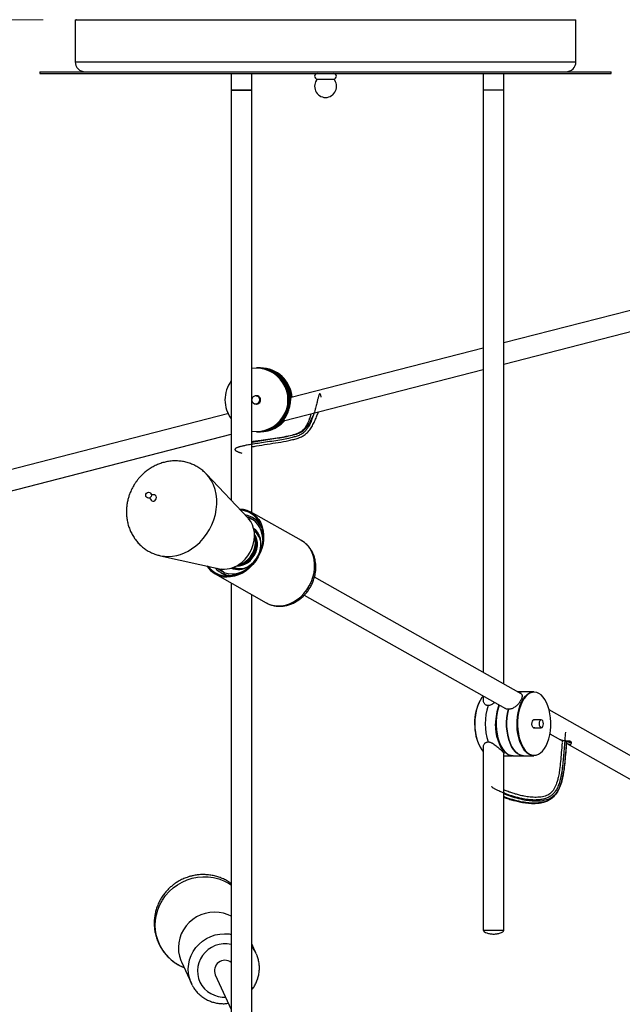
# Model space of a CAD drawing. Header units: millimetres. Extents: x 57 to 185, y 113 to 232.
# Tile 3 of 9: x 84 to 102, y 139 to 168. Entities that reach past the tile are written whole.
import ezdxf

# ---------------------------------------------------------------- set-up
doc = ezdxf.new("R2010")
doc.units = ezdxf.units.MM
doc.header["$PDSIZE"] = -1
doc.styles.add('SLDTEXTSTYLE0', font='TXT', dxfattribs={"width": 0.75})
doc.dimstyles.new('SLDDIMSTYLE0', dxfattribs={"dimtxt": 3.5, "dimasz": 3.302, "dimexe": 0, "dimexo": 0.0625, "dimgap": 0.875, "dimtad": 1, "dimlfac": 20, "dimrnd": 1e-09, "dimzin": 12, "dimdsep": 46, "dimtxsty": 'SLDTEXTSTYLE0', "dimsah": 1, "dimcen": 0.09, "dimadec": 0, "dimazin": 3, "dimtfac": 1, "dimtofl": 0, "dimtmove": 0, "dimatfit": 3, "dimfxl": 0, "dimfrac": 2, "dimtolj": 1, "dimtzin": 12, "dimarcsym": 0})

# ---------------------------------------------------------------- blocks, each defined once
blk = doc.blocks.new('_D')
at = {"color": 7, "linetype": 'Continuous', "lineweight": 18}
for p, q in [((84.351, 168.433), (60.15, 168.433)), ((61.15, 168.433), (61.15, 131.433)), ((84.351, 131.433), (60.15, 131.433))]:
    blk.add_line(p, q, dxfattribs=at)
for points in [[(61.15, 168.433), (60.642, 165.131), (61.658, 165.131)], [(61.15, 131.433), (61.658, 134.735), (60.642, 134.735)]]:
    blk.add_solid(points, dxfattribs=at)
at = {"color": 7, "linetype": 'Continuous', "lineweight": 18, "insert": (56.638, 146.786), "char_height": 3.5, "attachment_point": 1, "rotation": 90, "style": 'SLDTEXTSTYLE0'}
blk.add_mtext('740', dxfattribs=at)

msp = doc.modelspace()

# ---------------------------------------------------------------- linework, layer by layer
at = {"color": 7, "linetype": 'Continuous', "lineweight": 25}
for p, q in [((85.30108, 168.43297), (85.30108, 167.18297)), ((85.30108, 168.43297), (92.75108, 168.43297)), ((92.75108, 168.43297), (100.20108, 168.43297)), ((100.20108, 167.18297), (100.20108, 168.43297)), ((84.25108, 166.88297), (84.25108, 166.83297)), ((84.25108, 166.88297), (92.75108, 166.88297)), ((84.25108, 166.83297), (92.75108, 166.83297)), ((89.94508, 166.83297), (89.94508, 166.33297)), ((90.55708, 166.33297), (90.55708, 166.83297)), ((92.75108, 166.88297), (101.25108, 166.88297)), ((92.75108, 166.83297), (101.25108, 166.83297)), ((97.44508, 166.83297), (97.44508, 166.33297)), ((98.05708, 166.33297), (98.05708, 166.83297)), ((101.25108, 166.83297), (101.25108, 166.88297)), ((92.50858, 166.66797), (92.99358, 166.66797)), ((89.94508, 166.33297), (89.94508, 166.32817)), ((90.55708, 166.33297), (89.94508, 166.33297)), ((89.94508, 166.32817), (89.94508, 154.13252)), ((90.55708, 166.32817), (89.94508, 166.32817)), ((90.47769, 166.32875), (90.47039, 166.33297)), ((90.55708, 166.32817), (90.55708, 166.33297)), ((90.55708, 153.7676), (90.55708, 166.32817)), ((98.05708, 166.33297), (97.44508, 166.33297)), ((97.44508, 166.33181), (97.44508, 149.00531)), ((98.05708, 166.33181), (97.44508, 166.33181)), ((97.54572, 166.33297), (97.54372, 166.33181)), ((97.97383, 166.33302), (97.97394, 166.33195)), ((98.05708, 148.65938), (98.05708, 166.33181)), ((108.44991, 161.48844), (98.05708, 158.81591)), ((98.05708, 158.184), (108.60225, 160.8957)), ((97.44508, 158.65854), (91.72735, 157.18821)), ((90.72464, 158.06982), (90.69615, 158.06982)), ((90.75312, 158.06982), (90.72464, 158.06982)), ((90.78316, 158.06982), (90.75468, 158.06982)), ((90.81165, 158.06982), (90.78316, 158.06982)), ((91.49938, 156.49768), (97.44508, 158.02662)), ((90.73026, 157.23982), (90.67586, 157.23982)), ((90.68935, 157.23982), (90.70981, 157.24398)), ((90.7102, 157.24393), (90.69013, 157.23982)), ((90.72464, 157.24133), (90.71901, 157.23982)), ((90.67586, 156.99982), (90.73026, 156.99982)), ((90.70981, 156.99566), (90.68935, 156.99982)), ((90.69013, 156.99982), (90.7102, 156.99571)), ((90.72464, 156.99832), (90.71901, 156.99982)), ((89.86992, 156.71057), (79.53406, 154.05269)), ((90.69615, 156.16982), (90.72464, 156.16982)), ((90.72464, 156.16982), (90.75312, 156.16982)), ((90.75468, 156.16982), (90.78316, 156.16982)), ((90.78316, 156.16982), (90.81165, 156.16982)), ((79.68648, 153.45998), (89.94508, 156.09799)), ((90.44823, 153.60036), (89.21077, 154.90918)), ((87.518, 154.20231), (87.55927, 154.13599)), ((87.64974, 154.29604), (87.57163, 154.2972)), ((92.03446, 152.93255), (90.5167, 153.79043)), ((90.75383, 153.52117), (90.57008, 153.62504)), ((90.64307, 153.20894), (90.62134, 153.22227)), ((90.6623, 153.05504), (90.63746, 153.1088)), ((90.71318, 153.1607), (90.69218, 153.16936)), ((87.83905, 152.48235), (89.59859, 152.09718)), ((90.11732, 152.18858), (90.17619, 152.19502)), ((89.47106, 151.94049), (90.98881, 151.08261)), ((89.64029, 151.98007), (89.82404, 151.8762)), ((98.56807, 148.37056), (92.42116, 151.84499)), ((89.94508, 151.67256), (89.94508, 137.88264)), ((90.55708, 137.84707), (90.55708, 151.32664)), ((92.11943, 151.31253), (98.10011, 147.93207)), ((97.44508, 148.30231), (97.44508, 148.18856)), ((98.63882, 148.43337), (98.45694, 148.43337)), ((98.9488, 148.43337), (98.63882, 148.43337)), ((106.96624, 143.62365), (99.40245, 147.89894)), ((99.16961, 147.60337), (98.93881, 147.60337)), ((98.93881, 147.36337), (99.16961, 147.36337)), ((99.42736, 147.18186), (99.74334, 147.00326)), ((97.44508, 146.79669), (97.44508, 141.33181)), ((99.79444, 146.98435), (99.79065, 146.93413)), ((99.92719, 146.89934), (106.6651, 143.09087)), ((98.05708, 141.33181), (98.05708, 146.58657)), ((98.05708, 146.53337), (98.31185, 146.53337)), ((98.32884, 146.53337), (98.63882, 146.53337)), ((98.63882, 146.53337), (98.9488, 146.53337)), ((98.05708, 141.33181), (97.44508, 141.33181)), ((90.69054, 140.64051), (90.55708, 140.93127)), ((88.46457, 140.39611), (88.75925, 139.75408)), ((88.78509, 139.70183), (88.75925, 139.75408)), ((89.47135, 140.01614), (89.94508, 138.984))]:
    msp.add_line(p, q, dxfattribs=at)
at = {"color": 1, "linetype": 'Continuous', "lineweight": 25}
for p, q in [((85.30108, 167.18297), (92.75108, 167.18297)), ((92.75108, 167.18297), (100.20108, 167.18297)), ((90.80688, 153.01096), (90.80044, 153.02062)), ((90.11915, 152.09199), (90.1336, 152.08279)), ((90.27692, 152.09442), (90.28852, 152.09389))]:
    msp.add_line(p, q, dxfattribs=at)
at = {"color": 7, "linetype": 'Continuous', "flags": 128}
for points in [[(92.61897, 157.20515), (92.61597, 157.22161), (92.61298, 157.23649), (92.61001, 157.24982), (92.60706, 157.26164), (92.6041, 157.27197), (92.60115, 157.28085), (92.5982, 157.28831), (92.59494, 157.29491), (92.59167, 157.29987), (92.58837, 157.30324), (92.58505, 157.30505), (92.5817, 157.30535), (92.57831, 157.30417), (92.57487, 157.30157), (92.57138, 157.29759), (92.56784, 157.29225), (92.56423, 157.28562), (92.56062, 157.27787), (92.55695, 157.26895), (92.55319, 157.2589), (92.54935, 157.24774), (92.54424, 157.23173), (92.53898, 157.21402), (92.53354, 157.19471), (92.52792, 157.17389), (92.5221, 157.15164), (92.51618, 157.12849), (92.51005, 157.10412), (92.50369, 157.07862), (92.4971, 157.05208), (92.48893, 157.01923), (92.48039, 156.98515), (92.47146, 156.94997), (92.46212, 156.91385), (92.45235, 156.87691), (92.44213, 156.8393), (92.43045, 156.79767), (92.41819, 156.75557), (92.40533, 156.7132), (92.39183, 156.67073), (92.37767, 156.62833), (92.36283, 156.5862), (92.34728, 156.54452), (92.33455, 156.51219), (92.32136, 156.48033), (92.30769, 156.44903), (92.29353, 156.41837), (92.27887, 156.38845), (92.26369, 156.35935), (92.24799, 156.33115), (92.23453, 156.30846), (92.22068, 156.2865), (92.20645, 156.26534), (92.19183, 156.24501), (92.17681, 156.22557), (92.16137, 156.20706), (92.14644, 156.19052), (92.13114, 156.17489), (92.11543, 156.16016), (92.09928, 156.14627), (92.08264, 156.13316), (92.06067, 156.11752), (92.03778, 156.10299), (92.0139, 156.08945), (91.98893, 156.0768), (91.96282, 156.06495), (91.93547, 156.05378), (91.90681, 156.0432), (91.87875, 156.03373), (91.8494, 156.0246), (91.81872, 156.01572), (91.78666, 156.00701), (91.75326, 155.99846), (91.71862, 155.99007), (91.6828, 155.98183), (91.64588, 155.97373), (91.59802, 155.96375), (91.54869, 155.95397), (91.49804, 155.94438), (91.44622, 155.93498), (91.39337, 155.92575), (91.33337, 155.91564), (91.27249, 155.90572), (91.21093, 155.89596), (91.14892, 155.88637), (91.08664, 155.87691), (91.02432, 155.86757), (90.96216, 155.85834), (90.90037, 155.84921), (90.84838, 155.84152), (90.79693, 155.83388), (90.74616, 155.82627), (90.69618, 155.81869), (90.64712, 155.81113), (90.59911, 155.80357), (90.56221, 155.79764), (90.52609, 155.79169), (90.49083, 155.78574), (90.45648, 155.77978), (90.4231, 155.77379), (90.39075, 155.76778), (90.36395, 155.76262), (90.338, 155.75743), (90.31292, 155.75222), (90.28876, 155.74698), (90.26555, 155.7417), (90.24373, 155.73649), (90.2229, 155.73124), (90.20311, 155.72595), (90.18438, 155.72061), (90.16859, 155.71582), (90.15371, 155.71098), (90.13977, 155.7061), (90.12678, 155.70118), (90.11478, 155.69622), (90.10379, 155.69121), (90.09383, 155.68616), (90.08494, 155.68106), (90.0775, 155.67616), (90.07106, 155.67121), (90.06566, 155.66622), (90.0613, 155.66117), (90.05802, 155.65607), (90.05583, 155.65091), (90.05476, 155.6457), (90.05483, 155.64043), (90.05614, 155.63485), (90.05876, 155.6292), (90.06271, 155.62348), (90.068, 155.61768), (90.07468, 155.61182), (90.08276, 155.60588), (90.09082, 155.60073), (90.09995, 155.59551), (90.11015, 155.59024), (90.12146, 155.58491), (90.13388, 155.57952), (90.14744, 155.57407), (90.16214, 155.56855), (90.17663, 155.56344), (90.19212, 155.55827), (90.2086, 155.55304), (90.22611, 155.54775), (90.24464, 155.54241), (90.2642, 155.53701)], [(99.88658, 147.22977), (99.88226, 147.17418), (99.87807, 147.11926), (99.87398, 147.06503), (99.86999, 147.0115), (99.86607, 146.95866), (99.8622, 146.90652), (99.85771, 146.84597), (99.85324, 146.78641), (99.84878, 146.72785), (99.84429, 146.67029), (99.83967, 146.6126), (99.83497, 146.55597), (99.83015, 146.5004), (99.82521, 146.44592), (99.82009, 146.39251), (99.81479, 146.3402), (99.80926, 146.28899), (99.80249, 146.23065), (99.79534, 146.17383), (99.78775, 146.11854), (99.77969, 146.0648), (99.77111, 146.01262), (99.76196, 145.96201), (99.75277, 145.91575), (99.743, 145.87091), (99.73261, 145.8275), (99.72156, 145.78553), (99.70981, 145.74502), (99.69857, 145.70966), (99.68669, 145.6755), (99.67416, 145.64255), (99.66094, 145.61082), (99.64702, 145.58032), (99.63235, 145.55106), (99.61781, 145.52461), (99.60258, 145.49927), (99.58661, 145.47505), (99.56988, 145.45195), (99.55239, 145.42999), (99.53578, 145.41101), (99.5185, 145.39297), (99.50052, 145.37589), (99.48183, 145.35977), (99.46242, 145.3446), (99.4423, 145.33037), (99.42151, 145.31706), (99.39788, 145.30346), (99.3735, 145.29093), (99.34839, 145.27945), (99.32258, 145.26898), (99.29612, 145.2595), (99.26852, 145.25086), (99.24031, 145.24319), (99.21152, 145.23647), (99.18217, 145.23069), (99.1523, 145.22581), (99.12195, 145.2218), (99.09116, 145.21865), (99.0568, 145.21613), (99.02199, 145.21458), (98.98677, 145.21395), (98.95118, 145.21423), (98.91527, 145.21536), (98.86907, 145.21801), (98.82252, 145.22192), (98.7757, 145.22705), (98.72872, 145.2333), (98.68166, 145.24062), (98.63462, 145.24893), (98.5877, 145.25815), (98.52829, 145.27111), (98.4694, 145.2853), (98.41125, 145.30056), (98.354, 145.31676), (98.29787, 145.33375), (98.24304, 145.35138), (98.1897, 145.3695), (98.14897, 145.38399), (98.10938, 145.39862), (98.07102, 145.41332), (98.03398, 145.42802), (97.99836, 145.44265), (97.96425, 145.45714), (97.93174, 145.47142), (97.90601, 145.48308), (97.8815, 145.4945), (97.85827, 145.50564), (97.83638, 145.51646), (97.81589, 145.52693), (97.79683, 145.53699), (97.78024, 145.54607), (97.76503, 145.55473), (97.75123, 145.56292), (97.73891, 145.57062), (97.7281, 145.57779), (97.72027, 145.58333), (97.71356, 145.58847), (97.70798, 145.59317), (97.70356, 145.59742), (97.70033, 145.60119), (97.69831, 145.60448), (97.69754, 145.60711), (97.6979, 145.60927), (97.6994, 145.61094), (97.70206, 145.61211), (97.70592, 145.61276)]]:
    msp.add_lwpolyline(points, dxfattribs=at)
at = {"color": 7, "linetype": 'Continuous', "lineweight": 25, "flags": 128}
for points in [[(90.71901, 157.23982), (90.72295, 157.2409), (90.72464, 157.24133)], [(90.98988, 156.19958), (90.86277, 156.17603), (90.75468, 156.16982)], [(90.81165, 156.16982), (90.91973, 156.17603), (91.04685, 156.19958)], [(87.66754, 154.11904), (87.69548, 154.14539), (87.71396, 154.18), (87.72019, 154.21761), (87.71321, 154.25248), (87.69408, 154.27931), (87.66572, 154.29402), (87.64974, 154.29604)], [(90.18086, 153.88315), (90.18395, 153.88304), (90.29935, 153.86995), (90.40952, 153.83968), (90.51258, 153.79274), (90.60677, 153.72993), (90.69047, 153.65233), (90.76225, 153.56127), (90.82088, 153.4583), (90.86537, 153.34519), (90.89494, 153.22387), (90.90909, 153.09641), (90.90759, 152.96501), (90.89045, 152.8319), (90.85797, 152.69937), (90.8107, 152.56968), (90.74946, 152.44505), (90.67529, 152.32761), (90.58947, 152.21937), (90.49345, 152.12219), (90.38888, 152.03773), (90.27756, 151.96743), (90.16138, 151.9125), (90.04233, 151.87387), (89.92246, 151.85221), (89.80381, 151.84788), (89.80381, 151.84788)], [(90.20985, 153.85249), (90.29073, 153.84159), (90.39779, 153.81217), (90.49794, 153.76656), (90.58946, 153.70552), (90.6708, 153.63011), (90.74055, 153.54162), (90.79753, 153.44156), (90.84076, 153.33164), (90.8695, 153.21375), (90.88325, 153.08989), (90.88179, 152.9622), (90.86513, 152.83285), (90.83357, 152.70406), (90.78764, 152.57803), (90.72813, 152.45692), (90.65605, 152.34279), (90.57265, 152.23762), (90.47934, 152.14318), (90.37773, 152.0611), (90.26955, 151.99279), (90.15665, 151.93941), (90.04097, 151.90187), (89.92448, 151.88082), (89.80918, 151.87662)], [(90.17185, 152.22204), (90.26924, 152.29582), (90.35851, 152.38263), (90.43783, 152.48068), (90.5056, 152.588), (90.56042, 152.70239), (90.60119, 152.82152), (90.62707, 152.94298), (90.63755, 153.06428), (90.63239, 153.18296), (90.61172, 153.2966), (90.57595, 153.40289), (90.52581, 153.49966), (90.46231, 153.58495), (90.44823, 153.60036)], [(90.88149, 152.95814), (90.8803, 153.00049), (90.86675, 153.11538), (90.83838, 153.22419), (90.79573, 153.32479), (90.73964, 153.41522), (90.67121, 153.49373), (90.59175, 153.55879), (90.50283, 153.60913), (90.40754, 153.6434)], [(90.6137, 153.54301), (90.54256, 153.56667), (90.46482, 153.58211)], [(90.45397, 152.16746), (90.53911, 152.22904), (90.61655, 152.30348), (90.68428, 152.38885), (90.74054, 152.48293), (90.78387, 152.5833), (90.81317, 152.68735), (90.82765, 152.79238), (90.82696, 152.89569), (90.81111, 152.99458), (90.78051, 153.0865), (90.73594, 153.16908), (90.67858, 153.24016), (90.6117, 153.29667)], [(90.70803, 153.17694), (90.68694, 153.18302), (90.67139, 153.18677)], [(89.54073, 152.10985), (89.5776, 152.07707), (89.66199, 152.01924), (89.75501, 151.97664), (89.85485, 151.95013), (89.95956, 151.9402), (90.0671, 151.94706), (90.17538, 151.97058), (90.2823, 152.01028), (90.37225, 152.0572)], [(90.07896, 152.1082), (90.07957, 152.1076), (90.09534, 152.09297)], [(90.24672, 152.09194), (90.26015, 152.09281), (90.30237, 152.09798)], [(97.44018, 148.30508), (97.40264, 148.25949), (97.34954, 148.17767), (97.30281, 148.08291), (97.26334, 147.97698), (97.23184, 147.86185), (97.20892, 147.73968), (97.19499, 147.61273), (97.19032, 147.48337)], [(98.9488, 146.53337), (98.94036, 146.53351), (98.87215, 146.54453), (98.80537, 146.57304), (98.74126, 146.61851), (98.68102, 146.68009), (98.62576, 146.75664), (98.57653, 146.84672), (98.53422, 146.94866), (98.49965, 147.06056), (98.47343, 147.18034), (98.45607, 147.30577), (98.4479, 147.4345), (98.44905, 147.56414), (98.45951, 147.69228), (98.47908, 147.81652), (98.50741, 147.93456), (98.54396, 148.0442), (98.58805, 148.14339), (98.63886, 148.23028), (98.69544, 148.30326), (98.75674, 148.36097), (98.82162, 148.40233), (98.88887, 148.42657), (98.9488, 148.43337)], [(99.09921, 148.38412), (99.03313, 148.41233), (98.96564, 148.42324), (98.898, 148.41664), (98.83146, 148.39265), (98.76726, 148.35173), (98.7066, 148.29463), (98.65061, 148.22242), (98.60034, 148.13644), (98.55671, 148.0383), (98.52055, 147.92982), (98.49252, 147.81302), (98.47315, 147.69008), (98.4628, 147.56329), (98.46166, 147.43501), (98.46975, 147.30764), (98.48693, 147.18353), (98.51287, 147.06502), (98.54708, 146.95429), (98.58894, 146.85342), (98.63766, 146.76429), (98.69233, 146.68855), (98.75194, 146.62762), (98.81537, 146.58262), (98.88145, 146.55441), (98.94894, 146.5435), (99.01659, 146.55011), (99.08313, 146.57409), (99.14733, 146.61501), (99.20798, 146.67211), (99.26397, 146.74432), (99.31425, 146.8303), (99.35787, 146.92845), (99.39403, 147.03693), (99.42206, 147.15373), (99.44143, 147.27666), (99.45178, 147.40345), (99.45292, 147.53173), (99.44483, 147.65911), (99.42765, 147.78321), (99.40172, 147.90173), (99.3675, 148.01245), (99.32565, 148.11332), (99.27693, 148.20246), (99.22225, 148.27819), (99.16264, 148.33913), (99.09921, 148.38412)], [(98.01442, 146.7432), (98.00071, 146.76429), (97.95199, 146.85342), (97.91013, 146.95429), (97.87592, 147.06502), (97.84998, 147.18353), (97.8328, 147.30764), (97.82471, 147.43501), (97.82585, 147.56329), (97.8362, 147.69008), (97.85557, 147.81302), (97.8836, 147.92982), (97.91841, 148.03477)], [(97.92005, 148.03384), (97.88745, 147.93456), (97.85912, 147.81652), (97.83955, 147.69228), (97.82908, 147.56414), (97.82793, 147.4345), (97.83611, 147.30577), (97.85347, 147.18034), (97.87968, 147.06056), (97.91426, 146.94866), (97.95656, 146.84672), (98.0058, 146.75664), (98.06105, 146.68009), (98.1213, 146.61851), (98.18541, 146.57304), (98.25219, 146.54453), (98.3204, 146.53351), (98.32884, 146.53337)], [(98.63882, 146.53337), (98.59871, 146.53641), (98.52935, 146.55627), (98.46213, 146.59427), (98.39837, 146.64965), (98.33931, 146.72135), (98.28611, 146.80794), (98.23981, 146.90775), (98.20131, 147.01882), (98.17137, 147.13898), (98.15057, 147.26587), (98.13933, 147.39701), (98.13785, 147.52985), (98.14617, 147.66177), (98.16413, 147.79021), (98.19138, 147.91264)], [(98.19138, 147.91264), (98.16413, 147.79021), (98.14617, 147.66177), (98.13785, 147.52985), (98.13933, 147.39701), (98.15057, 147.26587), (98.17137, 147.13898), (98.20131, 147.01882), (98.23981, 146.90775), (98.28611, 146.80794), (98.33931, 146.72135), (98.39837, 146.64965), (98.46213, 146.59427), (98.52935, 146.55627), (98.59871, 146.53641), (98.63882, 146.53337)], [(97.19032, 147.48337), (97.19499, 147.35401), (97.20892, 147.22706), (97.23184, 147.10489), (97.26334, 146.98977), (97.30281, 146.88384), (97.34954, 146.78908), (97.40264, 146.70725), (97.44508, 146.65634)], [(98.31185, 146.53337), (98.27762, 146.53559), (98.2098, 146.55324), (98.14389, 146.58822), (98.0811, 146.63988), (98.02261, 146.70725), (97.9695, 146.78908), (97.92278, 146.88384), (97.8833, 146.98977), (97.85181, 147.10489), (97.82888, 147.22706), (97.81495, 147.35401), (97.81028, 147.48337)], [(98.97577, 147.36337), (98.96406, 147.35903), (98.93842, 147.36359), (98.91566, 147.38639), (98.89923, 147.42395), (98.89164, 147.47056), (98.89405, 147.51912), (98.90609, 147.56223), (98.92592, 147.59334), (98.95053, 147.60771), (98.97616, 147.60315), (98.97616, 147.60315)], [(99.23296, 147.48337), (99.22814, 147.52929), (99.21441, 147.56822), (99.19385, 147.59424), (99.16961, 147.60337), (99.14536, 147.59424), (99.12481, 147.56822), (99.11108, 147.52929), (99.10625, 147.48337), (99.11108, 147.43745), (99.12481, 147.39852), (99.14536, 147.37251), (99.16961, 147.36337), (99.19385, 147.37251), (99.21441, 147.39852), (99.22814, 147.43745), (99.23296, 147.48337)], [(89.94508, 141.75657), (89.84963, 141.80075), (89.71935, 141.84356), (89.58412, 141.86918), (89.44626, 141.87719), (89.30813, 141.86744), (89.17208, 141.84009), (89.04045, 141.79563), (88.91549, 141.7348), (88.79934, 141.65864), (88.69398, 141.56847), (88.60122, 141.46583), (88.52264, 141.35246), (88.45959, 141.23032), (88.41315, 141.10148), (88.38411, 140.96816), (88.37297, 140.83264), (88.37992, 140.69722), (88.40484, 140.56424), (88.44731, 140.43597), (88.46457, 140.39611)], [(90.69054, 140.64051), (90.7078, 140.60065), (90.70903, 140.59762)]]:
    msp.add_lwpolyline(points, dxfattribs=at)
at = {"color": 1, "linetype": 'Continuous', "lineweight": 25, "flags": 128}
for points in [[(88.76456, 152.68394), (88.88911, 152.77567), (89.00596, 152.88074), (89.11364, 152.99781), (89.21081, 153.12542), (89.29624, 153.26196), (89.36885, 153.40572), (89.42774, 153.55489), (89.47216, 153.70759), (89.50155, 153.8619), (89.51554, 154.01588), (89.51396, 154.1676), (89.49683, 154.31515), (89.46437, 154.45666), (89.41697, 154.59037), (89.35524, 154.71459), (89.27996, 154.82775), (89.21215, 154.90772)], [(90.42551, 152.27254), (90.50342, 152.33356), (90.57259, 152.40736), (90.6308, 152.49157), (90.67618, 152.58348), (90.70725, 152.68013), (90.72304, 152.77843), (90.72303, 152.87521), (90.70722, 152.96735), (90.67612, 153.05191), (90.63719, 153.11745)], [(90.73649, 153.14942), (90.7135, 153.16055), (90.71318, 153.1607)], [(91.32156, 150.99), (91.44022, 150.99433), (91.56009, 151.01599), (91.67913, 151.05462), (91.79531, 151.10955), (91.90664, 151.17985), (92.0112, 151.26431), (92.10722, 151.36149), (92.19305, 151.46973), (92.26722, 151.58716), (92.32846, 151.71179), (92.37572, 151.84148), (92.4082, 151.97402), (92.42534, 152.10713), (92.42685, 152.23853), (92.41269, 152.36598), (92.38312, 152.4873), (92.33864, 152.60042), (92.28, 152.70338), (92.20822, 152.79445), (92.12453, 152.87205), (92.03446, 152.93255)], [(88.11232, 140.50417), (88.00446, 140.61835), (87.91057, 140.74393), (87.83182, 140.87936), (87.76921, 141.02292), (87.72352, 141.1728), (87.69533, 141.32713), (87.68499, 141.48396), (87.69264, 141.64132), (87.71818, 141.79723), (87.76128, 141.94973), (87.8214, 142.09691), (87.89779, 142.2369), (87.98949, 142.36796), (88.09534, 142.48843), (88.21402, 142.5968), (88.34403, 142.6917), (88.48373, 142.77194), (88.63137, 142.83652), (88.78509, 142.88462), (88.94296, 142.91563), (89.103, 142.92917), (89.26318, 142.92507), (89.4215, 142.90337), (89.57597, 142.86435), (89.72464, 142.80851), (89.86564, 142.73653), (89.94508, 142.68648)], [(88.75925, 139.75408), (88.74199, 139.79394), (88.69953, 139.92221), (88.67461, 140.05519), (88.66766, 140.1906), (88.6788, 140.32613), (88.70783, 140.45945), (88.75427, 140.58828), (88.81732, 140.71043), (88.8959, 140.82379), (88.98866, 140.92644), (89.09402, 141.01661), (89.21017, 141.09276), (89.33513, 141.15359), (89.46676, 141.19806), (89.60281, 141.2254), (89.74094, 141.23515), (89.8788, 141.22715), (89.94508, 141.21686)], [(89.94508, 140.91786), (89.94132, 140.91869), (89.82211, 140.93561), (89.70127, 140.93485), (89.58151, 140.91641), (89.46551, 140.88072), (89.35584, 140.82856), (89.25497, 140.76111), (89.16514, 140.67986), (89.08837, 140.58665), (89.02636, 140.48354), (88.98051, 140.37284), (88.95183, 140.25702), (88.94097, 140.13867), (88.94818, 140.02044), (88.97328, 139.90496), (89.01571, 139.79482), (89.07454, 139.69248), (89.14845, 139.60021), (89.23578, 139.52009), (89.33459, 139.4539), (89.44266, 139.40312), (89.55758, 139.36889), (89.6768, 139.35197), (89.77649, 139.35132)], [(90.55708, 140.1227), (90.55793, 140.14891), (90.55708, 140.19916)]]:
    msp.add_lwpolyline(points, dxfattribs=at)
at = {"color": 7, "linetype": 'Continuous', "lineweight": 25}
msp.add_circle((87.48618, 154.2829), 0.08664, dxfattribs=at)
for centre, radius, start, end in [((85.60108, 167.18297), 0.3, 180, 270), ((99.90108, 167.18297), 0.3, 270, 0), ((92.50858, 166.75047), 0.0825, 90, 270), ((92.99358, 166.75047), 0.0825, 270, 90), ((92.75613, 166.44866), 0.33072, 138.459713, 269.126524), ((92.74604, 166.44866), 0.33072, 270.873476, 41.540287), ((90.69386, 157.11982), 0.95, 270.137961, 89.862039), ((90.72238, 157.11982), 0.95, 270.135882, 89.864118), ((90.75083, 157.11982), 0.95, 270.137961, 89.862039), ((90.75216, 157.11959), 0.95023, 284.487792, 89.847879), ((90.78176, 157.12142), 0.94841, 4.042218, 89.915128), ((90.78202, 157.12169), 0.94813, 4.026574, 89.930772), ((90.81042, 157.12162), 0.9482, 4.330501, 89.925944), ((90.67588, 157.12014), 0.11962, 359.849209, 173.271269), ((90.67588, 157.11951), 0.11962, 186.728731, 0.150791), ((90.69527, 157.11982), 0.12493, 250.909089, 109.090911), ((90.78286, 157.11571), 0.94589, 270.018672, 319.196664), ((90.81076, 157.11656), 0.94688, 284.437746, 319.920575), ((87.62118, 154.17714), 0.07434, 213.617117, 308.58918), ((90.25348, 153.06245), 0.64515, 23.985866, 81.005418), ((90.42386, 152.85358), 0.43043, 36.193144, 62.5817), ((89.98506, 152.86794), 0.69535, 302.525208, 20.244153), ((90.06204, 152.82394), 0.64321, 302.597256, 21.056549), ((90.39856, 152.84073), 0.44053, 21.366933, 55.114991), ((89.82696, 152.57019), 0.72267, 212.64036, 268.164155), ((89.83058, 152.57618), 0.69989, 215.336054, 268.247442), ((89.96084, 152.54615), 0.64959, 220.253761, 276.84895), ((89.7387, 152.83231), 0.74836, 259.209034, 305.366243), ((90.10515, 152.47741), 0.61719, 218.595993, 232.922956), ((90.14841, 152.61739), 0.54388, 247.820211, 304.181433), ((90.22579, 152.50325), 0.43047, 238.930728, 264.582236), ((98.64031, 148.15128), 0.2821, 90.302576, 117.108458), ((98.53147, 147.53481), 1.34535, 150.512191, 182.19138), ((99.16454, 147.48337), 1.66529, 161.047201, 198.952799), ((99.37221, 147.50284), 1.56205, 159.818369, 180.714225), ((98.59226, 147.44675), 1.40563, 178.507069, 208.819791), ((89.06715, 141.51798), 1.39266, 226.716002, 247.828976), ((89.75362, 140.13695), 0.30703, 51.619818, 203.169204)]:
    msp.add_arc(centre, radius, start, end, dxfattribs=at)
at = {"color": 1, "linetype": 'Continuous', "lineweight": 25}
for centre, radius, start, end in [((90.69373, 157.11982), 0.9397, 261.638441, 98.361559), ((90.70011, 157.11996), 0.94187, 143.28534, 180.008693), ((90.70003, 157.11965), 0.9418, 179.989767, 216.7162), ((89.95601, 152.8841), 0.7075, 303.06203, 15.522418), ((90.35258, 152.82652), 0.47737, 3.545944, 54.763699), ((88.0607, 153.69022), 1.22802, 259.57608, 304.971513), ((90.21204, 152.58408), 0.48265, 246.583399, 297.200954), ((90.14124, 152.68099), 0.49764, 266.374709, 304.83733), ((90.03839, 152.75423), 0.57104, 277.967168, 304.148262), ((90.01665, 152.77319), 0.58155, 283.028213, 304.016147), ((90.11364, 152.71574), 0.52447, 276.849802, 304.216706), ((91.34398, 151.71463), 0.72498, 240.666048, 268.228156), ((99.38712, 147.49968), 1.56315, 159.981895, 180.597618), ((99.14359, 147.42818), 1.32069, 177.604817, 211.241798), ((89.77682, 140.22099), 1.00542, 24.661171, 39.099192)]:
    msp.add_arc(centre, radius, start, end, dxfattribs=at)
at = {"color": 7, "linetype": 'Continuous', "lineweight": 25}
for points, knots in [([(90.037, 166.33297), (90.03735, 166.33277), (90.04012, 166.33117), (90.04289, 166.32957), (90.04531, 166.32817)], [0, 0, 0, 0, 0.12677175, 1, 1, 1, 1]), ([(90.14304, 166.33297), (90.13261, 166.33249), (90.09977, 166.33096), (90.07269, 166.32936), (90.06701, 166.32824), (90.06662, 166.32817)], [0, 0, 0, 0, 0.30224626, 0.9521088, 1, 1, 1, 1]), ([(90.47593, 166.32875), (90.47711, 166.32863), (90.47881, 166.32846), (90.47767, 166.32829), (90.47732, 166.32824)], [0, 0, 0, 0, 0.69361815, 1, 1, 1, 1]), ([(91.49885, 156.4976), (91.4984, 156.49802), (91.49747, 156.49886), (91.50103, 156.50608), (91.50872, 156.51851), (91.52264, 156.53984), (91.54268, 156.57101), (91.56795, 156.61339), (91.59432, 156.66258), (91.62183, 156.72114), (91.64902, 156.78989), (91.67092, 156.85965), (91.68675, 156.92342), (91.69758, 156.9779), (91.70571, 157.03047), (91.71119, 157.07658), (91.71499, 157.11564), (91.7178, 157.14595), (91.72043, 157.16871), (91.72294, 157.18128), (91.72544, 157.18733), (91.72701, 157.18796), (91.72781, 157.18827)], [0, 0, 0, 0, 0.029455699, 0.059839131, 0.097583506, 0.136394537, 0.195206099, 0.255603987, 0.317923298, 0.381453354, 0.45669078, 0.534718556, 0.587498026, 0.641718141, 0.694548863, 0.749231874, 0.797314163, 0.846886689, 0.893475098, 0.941403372, 0.970544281, 1, 1, 1, 1]), ([(90.55708, 155.72364), (90.6032, 155.73162), (90.75154, 155.75729), (91.01659, 155.80591), (91.33919, 155.85106), (91.60282, 155.89823), (91.80302, 155.94373), (91.93859, 155.98225), (92.06066, 156.03082), (92.16896, 156.1023), (92.26268, 156.20118), (92.34252, 156.31958), (92.41156, 156.4487), (92.46951, 156.57761), (92.51161, 156.68389), (92.53223, 156.74432), (92.53932, 156.7651)], [0, 0, 0, 0, 0.06016325, 0.19350536, 0.32536422, 0.45556631, 0.51662181, 0.57377747, 0.62718212, 0.67794233, 0.73082354, 0.78976337, 0.85104923, 0.91255652, 0.96992629, 1, 1, 1, 1]), ([(92.32222, 156.70927), (92.32147, 156.70662), (92.3059, 156.65188), (92.26958, 156.54031), (92.20477, 156.38659), (92.12316, 156.2517), (92.01122, 156.15665), (91.86849, 156.09573), (91.67966, 156.04737), (91.44274, 156.00087), (91.17383, 155.95762), (90.92309, 155.92003), (90.71509, 155.89538), (90.60588, 155.87882), (90.55708, 155.87142)], [0, 0, 0, 0, 0.00464052, 0.09561621, 0.17798211, 0.24916843, 0.31082352, 0.37540568, 0.46595962, 0.57935666, 0.70690049, 0.84010713, 0.92856044, 1, 1, 1, 1]), ([(92.31202, 156.70665), (92.31122, 156.70331), (92.29938, 156.65376), (92.26935, 156.55209), (92.21357, 156.40656), (92.14823, 156.29011), (92.08217, 156.21576), (92.03733, 156.17796), (92.00694, 156.16295), (91.99558, 156.15735)], [0, 0, 0, 0, 0.01777155, 0.26312462, 0.50954985, 0.74406666, 0.84851988, 0.94342265, 1, 1, 1, 1]), ([(90.92336, 155.92125), (90.885, 155.91588), (90.78901, 155.90243), (90.66606, 155.88787), (90.58435, 155.8753), (90.55708, 155.87111)], [0, 0, 0, 0, 0.30728473, 0.76881028, 1, 1, 1, 1]), ([(89.21134, 154.90608), (89.19103, 154.92776), (89.13903, 154.98327), (89.0433, 155.06034), (88.92658, 155.13739), (88.8006, 155.20097), (88.66704, 155.25062), (88.52696, 155.28531), (88.38163, 155.30426), (88.23228, 155.30669), (88.08626, 155.29247), (87.94586, 155.26343), (87.81299, 155.22177), (87.68413, 155.16695), (87.56085, 155.09974), (87.44497, 155.02146), (87.33911, 154.93463), (87.24889, 154.84615), (87.17674, 154.76343), (87.11524, 154.68298), (87.06661, 154.61092), (87.03779, 154.5614), (87.02682, 154.54254)], [0, 0, 0, 0, 0.034825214, 0.089196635, 0.143914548, 0.199062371, 0.254733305, 0.31103599, 0.36812073, 0.426167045, 0.48539535, 0.538964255, 0.592815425, 0.646877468, 0.701013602, 0.754946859, 0.808057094, 0.858586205, 0.900210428, 0.934176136, 0.974933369, 1, 1, 1, 1]), ([(87.02682, 154.54254), (87.0017, 154.49502), (86.96648, 154.42839), (86.9245, 154.32542), (86.89326, 154.23589), (86.8638, 154.12651), (86.84157, 154.00944), (86.82828, 153.88521), (86.82553, 153.75632), (86.83443, 153.62477), (86.85575, 153.49255), (86.88993, 153.36154), (86.93714, 153.23358), (86.9973, 153.11039), (87.07011, 152.99364), (87.1551, 152.88487), (87.25161, 152.78549), (87.35887, 152.69688), (87.47592, 152.62006), (87.6019, 152.5568), (87.72339, 152.51011), (87.8043, 152.49181), (87.83891, 152.48399)], [0, 0, 0, 0, 0.06177005, 0.08660573, 0.12789589, 0.17085002, 0.21697736, 0.2651666, 0.31493331, 0.36587871, 0.41770512, 0.47018676, 0.52315597, 0.57649445, 0.63012734, 0.68401879, 0.738168, 0.79260557, 0.84739004, 0.90260495, 0.9583436, 1, 1, 1, 1]), ([(91.35694, 150.97961), (91.38063, 150.97931), (91.44264, 150.97853), (91.5438, 150.99036), (91.65885, 151.01807), (91.77186, 151.06071), (91.88125, 151.11749), (91.98538, 151.18771), (92.08263, 151.27034), (92.17151, 151.36415), (92.25062, 151.46774), (92.31877, 151.57958), (92.37489, 151.69804), (92.41807, 151.82141), (92.44756, 151.94788), (92.46279, 152.07559), (92.46338, 152.20258), (92.44916, 152.32685), (92.42024, 152.44635), (92.37708, 152.55906), (92.3204, 152.66302), (92.2514, 152.75675), (92.1709, 152.83792), (92.09545, 152.89805), (92.04425, 152.9253), (92.0262, 152.9349)], [0, 0, 0, 0, 0.02718736, 0.07116957, 0.11537792, 0.15994912, 0.20484971, 0.25002163, 0.29539965, 0.34092612, 0.3865588, 0.43227202, 0.47805297, 0.52389405, 0.56978538, 0.61570564, 0.66161403, 0.70744555, 0.75311214, 0.79851291, 0.84355383, 0.8881722, 0.9323569, 0.97615654, 1, 1, 1, 1]), ([(90.0097, 152.14494), (90.02367, 152.13714), (90.06162, 152.11596), (90.1312, 152.0981), (90.1965, 152.08868), (90.23504, 152.09244), (90.24499, 152.09342)], [0, 0, 0, 0, 0.19873279, 0.53986252, 0.88120484, 1, 1, 1, 1]), ([(90.99552, 151.07952), (91.02605, 151.06384), (91.08966, 151.03118), (91.19431, 150.99951), (91.28505, 150.9836), (91.33981, 150.98056), (91.35694, 150.97961)], [0, 0, 0, 0, 0.27322696, 0.56909954, 0.86519918, 1, 1, 1, 1]), ([(98.56779, 148.37039), (98.56868, 148.36999), (98.57854, 148.36554), (98.58922, 148.35317), (98.59902, 148.33177), (98.60073, 148.3045), (98.5953, 148.26967), (98.58068, 148.22559), (98.55721, 148.17738), (98.52836, 148.13068), (98.49779, 148.08902), (98.4613, 148.04725), (98.42126, 148.00932), (98.37828, 147.97628), (98.33499, 147.95007), (98.29019, 147.93006), (98.2513, 147.91889), (98.21812, 147.91348), (98.20032, 147.91293), (98.19138, 147.91264)], [0, 0, 0, 0, 0.00670203, 0.07434566, 0.14381384, 0.21549199, 0.28856272, 0.37509897, 0.46484462, 0.52555028, 0.58791293, 0.64867754, 0.71157261, 0.76687569, 0.8238928, 0.87747765, 0.93260359, 0.96612075, 1, 1, 1, 1]), ([(97.58953, 148.02424), (97.58081, 148.02469), (97.56312, 148.02561), (97.53752, 148.03341), (97.51327, 148.04657), (97.48828, 148.0684), (97.4665, 148.09871), (97.45142, 148.13675), (97.44451, 148.16736), (97.44576, 148.18458), (97.44604, 148.18844)], [0, 0, 0, 0, 0.08769551, 0.17815307, 0.29052564, 0.40607385, 0.58116764, 0.76098425, 0.94652132, 1, 1, 1, 1]), ([(97.7862, 148.1095), (97.76837, 148.09712), (97.73976, 148.07727), (97.69772, 148.054), (97.66456, 148.03913), (97.63311, 148.02923), (97.60872, 148.02479), (97.59447, 148.02438), (97.58953, 148.02424)], [0, 0, 0, 0, 0.28802513, 0.46203183, 0.63939149, 0.77958821, 0.92350436, 1, 1, 1, 1]), ([(98.19138, 147.91264), (98.17747, 147.91341), (98.14927, 147.91496), (98.11511, 147.92442), (98.09711, 147.93479), (98.09036, 147.93867)], [0, 0, 0, 0, 0.37792522, 0.76676651, 1, 1, 1, 1]), ([(97.44571, 146.77819), (97.44617, 146.79049), (97.44716, 146.81647), (97.46052, 146.85593), (97.48029, 146.88878), (97.50386, 146.91276), (97.52557, 146.92761), (97.5496, 146.93752), (97.57074, 146.94195), (97.58469, 146.94236), (97.58953, 146.9425)], [0, 0, 0, 0, 0.16909145, 0.35719036, 0.5498718, 0.65988316, 0.77201434, 0.86065019, 0.95163755, 1, 1, 1, 1]), ([(97.58953, 146.9425), (97.59857, 146.94205), (97.61694, 146.94113), (97.64828, 146.93334), (97.68252, 146.92017), (97.72487, 146.89834), (97.77231, 146.86804), (97.82381, 146.82997), (97.87357, 146.78959), (97.92355, 146.74619), (97.97208, 146.70116), (98.01041, 146.66207), (98.03669, 146.63117), (98.05125, 146.60843), (98.05805, 146.59366), (98.05654, 146.58789), (98.05629, 146.58693)], [0, 0, 0, 0, 0.04177939, 0.08487467, 0.13841056, 0.19345938, 0.27687656, 0.36254376, 0.45093627, 0.54104607, 0.64776138, 0.75843447, 0.83329585, 0.91020062, 0.98513469, 1, 1, 1, 1]), ([(99.78703, 146.91366), (99.77997, 146.8174), (99.76656, 146.63452), (99.74206, 146.36904), (99.72506, 146.19352), (99.71004, 146.10767), (99.70878, 146.10046)], [0, 0, 0, 0, 0.35986963, 0.68365969, 0.97341247, 1, 1, 1, 1]), ([(99.91642, 146.90602), (99.91932, 146.90414), (99.92651, 146.89949), (99.94022, 146.89225), (99.95777, 146.88415), (99.97795, 146.87737), (99.99455, 146.87409), (100.0076, 146.8731), (100.01692, 146.87323), (100.02564, 146.87421), (100.03356, 146.87592), (100.04095, 146.87838), (100.04788, 146.88164), (100.05421, 146.88571), (100.05971, 146.89049), (100.06431, 146.89589), (100.0686, 146.90304), (100.07112, 146.91098), (100.07157, 146.92066), (100.06925, 146.93027), (100.06255, 146.94041), (100.05191, 146.94901), (100.03718, 146.95591), (100.01925, 146.96085), (99.99854, 146.96418), (99.97914, 146.96601), (99.9619, 146.96715), (99.94761, 146.96792), (99.93272, 146.96862), (99.91683, 146.96937), (99.89711, 146.97042), (99.87339, 146.97202), (99.8476, 146.97458), (99.82578, 146.97768), (99.80542, 146.98145), (99.78928, 146.98531), (99.77514, 146.98958), (99.76491, 146.99318), (99.75541, 146.99715), (99.74796, 147.00056), (99.74448, 147.00277), (99.74344, 147.00343)], [0, 0, 0, 0, 0.01439601, 0.03562525, 0.06744432, 0.10130158, 0.13827672, 0.15677983, 0.17662832, 0.19525553, 0.21388182, 0.23250719, 0.2522219, 0.27317507, 0.29412741, 0.31507926, 0.33723597, 0.37247506, 0.39598455, 0.43312704, 0.46790499, 0.50386576, 0.53864416, 0.57473704, 0.60924922, 0.64467284, 0.66520876, 0.68574386, 0.70627859, 0.72793398, 0.75151877, 0.78687287, 0.82413577, 0.85712041, 0.87912957, 0.91427884, 0.93316206, 0.95204518, 0.9709279, 0.99127727, 1, 1, 1, 1]), ([(99.92133, 146.97093), (99.91979, 146.95063), (99.91139, 146.83995), (99.89705, 146.63948), (99.87438, 146.38132), (99.85493, 146.18685), (99.83698, 146.07983), (99.83212, 146.05083)], [0, 0, 0, 0, 0.06879341, 0.37513362, 0.6531055, 0.90599691, 1, 1, 1, 1]), ([(100.06379, 146.93735), (100.05706, 146.93336), (100.04161, 146.92419), (100.00518, 146.92608), (99.9635, 146.94085), (99.93677, 146.96002), (99.92421, 146.96903)], [0, 0, 0, 0, 0.21061113, 0.48367772, 0.75734022, 1, 1, 1, 1]), ([(99.71048, 146.10026), (99.70821, 146.08295), (99.69874, 146.01084), (99.67641, 145.89694), (99.63806, 145.7437), (99.5933, 145.61911), (99.53691, 145.51755), (99.4865, 145.45179), (99.42683, 145.39896), (99.33194, 145.34342), (99.19303, 145.30257), (99.01718, 145.28841), (98.83757, 145.29883), (98.67038, 145.32477), (98.54506, 145.35266), (98.45806, 145.37538), (98.39216, 145.39402), (98.31076, 145.41903), (98.20671, 145.45465), (98.11737, 145.48769), (98.06815, 145.50912), (98.05708, 145.51394)], [0, 0, 0, 0, 0.01935952, 0.08068903, 0.12846809, 0.19459043, 0.22650924, 0.25732783, 0.2873923, 0.31894532, 0.3926251, 0.4782711, 0.5683386, 0.65653789, 0.73359198, 0.76672711, 0.7977845, 0.842229, 0.90302349, 0.97820486, 1, 1, 1, 1]), ([(98.05708, 145.29712), (98.08043, 145.28804), (98.14969, 145.26112), (98.26934, 145.22399), (98.41501, 145.18368), (98.56964, 145.14924), (98.74148, 145.12238), (98.93996, 145.10921), (99.12144, 145.12098), (99.27741, 145.16008), (99.38851, 145.20607), (99.49252, 145.27282), (99.58329, 145.36203), (99.65574, 145.4663), (99.71084, 145.57748), (99.75275, 145.69144), (99.78598, 145.81056), (99.81212, 145.93041), (99.82483, 146.01205), (99.83088, 146.05084)], [0, 0, 0, 0, 0.04072114, 0.12081933, 0.19040037, 0.26748864, 0.3522671, 0.43871199, 0.54382234, 0.59426247, 0.64284867, 0.6900842, 0.73679542, 0.78226743, 0.82604878, 0.86906886, 0.9117584, 0.95807247, 1, 1, 1, 1]), ([(89.94508, 142.72987), (89.91965, 142.74789), (89.85563, 142.79322), (89.74437, 142.8524), (89.61402, 142.90822), (89.47879, 142.95044), (89.34067, 142.97929), (89.20141, 142.99449), (89.06353, 142.99629), (88.93169, 142.98565), (88.8158, 142.9659), (88.71623, 142.9412), (88.614, 142.9089), (88.49624, 142.8614), (88.3916, 142.80657), (88.30068, 142.75002), (88.22511, 142.69679), (88.13962, 142.62668), (88.05539, 142.54593), (87.97407, 142.45396), (87.89826, 142.35174), (87.82996, 142.24013), (87.77082, 142.12012), (87.72227, 141.99282), (87.6855, 141.85945), (87.66149, 141.72134), (87.65105, 141.57987), (87.65481, 141.43653), (87.6732, 141.29284), (87.70651, 141.15037), (87.75483, 141.01072), (87.81811, 140.8755), (87.89613, 140.74634), (87.98852, 140.62483), (88.09482, 140.5126), (88.20997, 140.4147), (88.33145, 140.33226), (88.4406, 140.27092), (88.51255, 140.24175), (88.54065, 140.23036)], [0, 0, 0, 0, 0.019271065, 0.048497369, 0.077692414, 0.106829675, 0.135862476, 0.164703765, 0.193173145, 0.220827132, 0.246192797, 0.265597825, 0.284053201, 0.312268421, 0.343779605, 0.35675189, 0.378283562, 0.400730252, 0.424887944, 0.450186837, 0.476397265, 0.503336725, 0.530876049, 0.558920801, 0.587401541, 0.616267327, 0.645481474, 0.675018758, 0.704863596, 0.735008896, 0.765455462, 0.79621185, 0.827294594, 0.858727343, 0.890547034, 0.922805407, 0.952045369, 0.981271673, 1, 1, 1, 1]), ([(97.45108, 141.33181), (97.45203, 141.32712), (97.45406, 141.31697), (97.46493, 141.30352), (97.49404, 141.27899), (97.5557, 141.2531), (97.64726, 141.22986), (97.71568, 141.22633), (97.75108, 141.22451)], [0, 0, 0, 0, 0.04254539, 0.09200896, 0.15112229, 0.38531521, 0.68188609, 1, 1, 1, 1]), ([(97.75108, 141.22451), (97.78649, 141.22633), (97.85491, 141.22986), (97.94646, 141.2531), (98.00813, 141.27899), (98.03724, 141.30352), (98.0481, 141.31697), (98.05014, 141.32712), (98.05108, 141.33181)], [0, 0, 0, 0, 0.31811391, 0.61468479, 0.84887771, 0.90799104, 0.95745461, 1, 1, 1, 1]), ([(90.55708, 139.56876), (90.5669, 139.58051), (90.6044, 139.62536), (90.65654, 139.71283), (90.71215, 139.82913), (90.75214, 139.95156), (90.77701, 140.07747), (90.786, 140.20512), (90.77953, 140.33275), (90.75597, 140.4577), (90.73166, 140.54629), (90.71109, 140.59067), (90.70831, 140.59666)], [0, 0, 0, 0, 0.04182119, 0.15966057, 0.27742099, 0.39508381, 0.51263539, 0.63006861, 0.74738396, 0.86459008, 0.98170356, 1, 1, 1, 1]), ([(88.78686, 139.70189), (88.79208, 139.69106), (88.81567, 139.64215), (88.8716, 139.56272), (88.95372, 139.46586), (89.04833, 139.38042), (89.15268, 139.30697), (89.2656, 139.24675), (89.38533, 139.20067), (89.51016, 139.16923), (89.63816, 139.15358), (89.75614, 139.15166), (89.83015, 139.16191), (89.86144, 139.16624)], [0, 0, 0, 0, 0.028363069, 0.128004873, 0.227637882, 0.327289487, 0.426985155, 0.526746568, 0.626590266, 0.726526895, 0.826561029, 0.926691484, 1, 1, 1, 1])]:
    msp.add_open_spline(points, degree=3, knots=knots, dxfattribs=at)
at = {"color": 1, "linetype": 'Continuous', "lineweight": 25}
for points, knots in [([(92.41127, 156.73217), (92.40366, 156.71359), (92.37291, 156.63841), (92.30799, 156.50746), (92.22233, 156.35342), (92.12436, 156.22656), (92.00879, 156.13967), (91.86757, 156.08807), (91.69575, 156.04368), (91.49294, 156.00334), (91.26753, 155.96487), (91.02933, 155.93076), (90.79597, 155.88942), (90.63588, 155.86305), (90.56232, 155.84928), (90.55708, 155.8483)], [0, 0, 0, 0, 0.03135867, 0.12683372, 0.21088693, 0.27793937, 0.33707771, 0.39995653, 0.47997636, 0.57252623, 0.67324949, 0.78248493, 0.89035317, 0.99220277, 1, 1, 1, 1]), ([(99.91646, 146.96941), (99.91494, 146.94923), (99.90632, 146.83479), (99.89106, 146.62724), (99.86772, 146.35939), (99.83963, 146.11602), (99.80367, 145.89866), (99.75487, 145.70114), (99.68747, 145.52584), (99.59083, 145.37634), (99.4637, 145.27068), (99.31722, 145.20911), (99.15558, 145.17813), (98.98158, 145.1726), (98.80008, 145.18802), (98.59511, 145.22392), (98.37831, 145.28103), (98.18951, 145.34362), (98.09033, 145.38552), (98.05708, 145.39957)], [0, 0, 0, 0, 0.01689626, 0.09582434, 0.16731151, 0.23195476, 0.29007617, 0.34187893, 0.39307452, 0.43835631, 0.48170892, 0.52871437, 0.58169658, 0.64072375, 0.70478797, 0.77229874, 0.86442157, 0.95454979, 1, 1, 1, 1]), ([(99.83212, 146.05083), (99.8258, 146.00876), (99.80976, 145.90189), (99.76905, 145.73086), (99.7031, 145.54483), (99.6029, 145.37525), (99.46392, 145.24444), (99.30021, 145.16581), (99.12454, 145.12625), (98.94022, 145.11659), (98.7509, 145.12975), (98.53888, 145.16449), (98.31611, 145.22189), (98.14693, 145.27538), (98.06754, 145.30777), (98.05708, 145.31203)], [0, 0, 0, 0, 0.04503402, 0.11439168, 0.185822, 0.25328913, 0.32107399, 0.39187705, 0.46822054, 0.55102635, 0.63960499, 0.73222106, 0.85810723, 0.98131166, 1, 1, 1, 1])]:
    msp.add_open_spline(points, degree=3, knots=knots, dxfattribs=at)
at = {"color": 7, "linetype": 'Continuous', "lineweight": 0}
msp.add_point((85.35108, 168.43297), dxfattribs=at)

# ---------------------------------------------------------------- dimensions: what is measured, and where the dimension line sits
at = {"color": 7, "linetype": 'Continuous', "lineweight": 18}
dim = msp.add_linear_dim(base=(61.15003, 131.43297), p1=(85.35108, 168.43297), p2=(85.35108, 131.43297), angle=90, dimstyle='SLDDIMSTYLE0', dxfattribs=at)
dim.commit()
dim.dimension.update_dxf_attribs({"geometry": '_D', "text_midpoint": (61.15003, 150.66554), "dimtype": 160})

doc.saveas('drawing.dxf')
